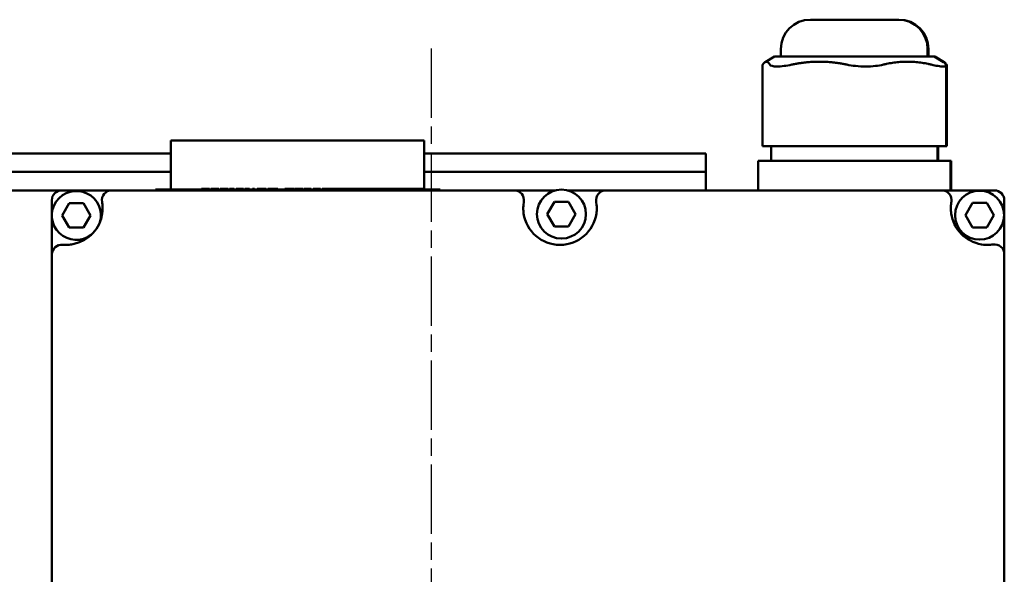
# Model space of a CAD drawing. Header units: millimetres. Extents: x 0 to 1050, y 0 to 742.
# Tile 4 of 7: x 236 to 437, y 243 to 357. Entities that reach past the tile are written whole.
import ezdxf

# ---------------------------------------------------------------- set-up
doc = ezdxf.new("R2010")
doc.units = ezdxf.units.MM
doc.header["$LTSCALE"] = 2.5
doc.linetypes.add('CHAIN', pattern=[0.7087, 0.4724, -0.0591, 0.1181, -0.0591])
doc.layers.add('Видимый контур (ГОСТ)', color=7, linetype='Continuous', lineweight=50)
doc.layers.add('Маркер центра (ГОСТ)', color=7, linetype='Continuous', lineweight=25)

msp = doc.modelspace()

# ---------------------------------------------------------------- linework, layer by layer
at = {"layer": 'Видимый контур (ГОСТ)'}
for p, q in [((397.315, 356.748), (415.257, 356.748)), ((415.257, 356.748), (415.409, 356.748)), ((391.315, 349.248), (391.315, 350.748)), ((421.257, 349.248), (421.257, 350.748)), ((421.409, 349.248), (421.409, 350.748)), ((390.01, 349.248), (388.075, 348.086)), ((422.561, 349.248), (390.01, 349.248)), ((422.713, 349.248), (422.561, 349.248)), ((422.561, 349.248), (424.497, 348.086)), ((422.713, 349.248), (424.649, 348.086)), ((387.554, 330.873), (387.554, 347.408)), ((425.017, 330.873), (425.017, 347.408)), ((425.169, 330.873), (425.169, 347.408)), ((318.467, 332.073), (266.769, 332.073)), ((266.769, 326.193), (266.769, 332.073)), ((318.467, 332.073), (318.467, 326.193)), ((387.607, 330.873), (387.554, 330.873)), ((387.607, 330.873), (389.051, 330.873)), ((393.543, 330.873), (389.051, 330.873)), ((389.296, 327.873), (389.296, 330.873)), ((393.543, 330.873), (404.774, 330.873)), ((412.221, 330.873), (404.774, 330.873)), ((412.221, 330.873), (422.009, 330.873)), ((425.017, 330.873), (422.009, 330.873)), ((423.276, 327.873), (423.276, 330.873)), ((423.428, 327.873), (423.428, 330.873)), ((425.169, 330.873), (425.017, 330.873)), ((241.569, 329.392), (226.221, 329.392)), ((266.769, 329.392), (241.569, 329.392)), ((376.007, 329.392), (318.467, 329.392)), ((376.007, 329.392), (376.007, 325.633)), ((386.907, 327.873), (386.675, 327.873)), ((386.675, 321.873), (386.675, 327.873)), ((386.907, 327.873), (390.012, 327.873)), ((395.25, 327.873), (390.012, 327.873)), ((395.25, 327.873), (407.36, 327.873)), ((414.628, 327.873), (407.36, 327.873)), ((414.628, 327.873), (423.634, 327.873)), ((425.896, 327.873), (423.634, 327.873)), ((426.048, 327.873), (425.896, 327.873)), ((425.896, 321.873), (425.896, 327.873)), ((426.048, 321.873), (426.048, 327.873)), ((241.569, 325.633), (228.391, 325.633)), ((266.769, 325.633), (241.569, 325.633)), ((266.769, 322.073), (266.769, 326.193)), ((318.467, 322.073), (318.467, 326.193)), ((376.007, 325.633), (318.467, 325.633)), ((376.007, 325.633), (376.007, 321.873)), ((244.497, 321.873), (215.832, 321.873)), ((244.497, 321.873), (254.725, 321.873)), ((336.865, 321.873), (254.725, 321.873)), ((263.644, 321.873), (263.644, 322.073)), ((263.644, 322.073), (321.753, 322.073)), ((273.046, 322.173), (273.046, 322.073)), ((273.046, 322.173), (273.857, 322.173)), ((273.857, 322.173), (274.67, 322.173)), ((274.67, 322.173), (274.67, 322.073)), ((274.938, 322.173), (275.002, 322.173)), ((274.938, 322.173), (274.938, 322.073)), ((275.002, 322.173), (275.765, 322.173)), ((275.002, 322.173), (275.002, 322.073)), ((275.765, 322.173), (276.531, 322.173)), ((276.531, 322.173), (276.593, 322.173)), ((276.531, 322.173), (276.531, 322.073)), ((276.593, 322.173), (276.593, 322.073)), ((276.858, 322.173), (277.669, 322.173)), ((276.858, 322.173), (276.858, 322.073)), ((277.669, 322.173), (278.482, 322.173)), ((278.482, 322.173), (278.482, 322.073)), ((278.777, 322.173), (278.777, 322.073)), ((278.777, 322.173), (279.738, 322.173)), ((279.738, 322.173), (279.738, 322.073)), ((280.125, 322.173), (280.446, 322.173)), ((280.125, 322.173), (280.125, 322.073)), ((280.446, 322.173), (280.94, 322.173)), ((280.446, 322.173), (280.446, 322.073)), ((280.94, 322.173), (281.239, 322.173)), ((281.239, 322.173), (281.3, 322.173)), ((281.3, 322.173), (281.621, 322.173)), ((281.3, 322.173), (281.3, 322.073)), ((281.621, 322.173), (281.621, 322.073)), ((281.856, 322.173), (281.856, 322.073)), ((281.856, 322.173), (281.986, 322.173)), ((281.986, 322.173), (282.546, 322.173)), ((282.546, 322.173), (282.546, 322.073)), ((282.546, 322.173), (282.867, 322.173)), ((282.867, 322.173), (282.867, 322.073)), ((283.427, 322.173), (283.834, 322.173)), ((283.427, 322.173), (283.427, 322.073)), ((283.834, 322.173), (283.834, 322.073)), ((284.415, 322.173), (284.415, 322.073)), ((284.415, 322.173), (284.73, 322.173)), ((284.73, 322.173), (284.73, 322.073)), ((284.73, 322.173), (285.753, 322.173)), ((285.753, 322.173), (285.753, 322.073)), ((285.753, 322.173), (286.232, 322.173)), ((286.232, 322.173), (286.232, 322.073)), ((286.599, 322.173), (286.599, 322.073)), ((286.599, 322.173), (287.113, 322.173)), ((287.113, 322.173), (288.023, 322.173)), ((288.023, 322.173), (288.601, 322.173)), ((288.601, 322.173), (288.601, 322.073)), ((290.034, 322.173), (290.034, 322.073)), ((290.034, 322.173), (290.223, 322.173)), ((290.223, 322.173), (290.223, 322.073)), ((290.223, 322.173), (291.39, 322.173)), ((291.39, 322.173), (291.39, 322.073)), ((291.39, 322.173), (291.759, 322.173)), ((291.759, 322.173), (291.759, 322.073)), ((291.759, 322.173), (291.884, 322.173)), ((291.884, 322.173), (291.884, 322.073)), ((291.995, 322.173), (291.995, 322.073)), ((291.995, 322.173), (292.846, 322.173)), ((292.846, 322.173), (293.698, 322.173)), ((293.698, 322.173), (293.698, 322.073)), ((293.899, 322.173), (293.998, 322.173)), ((293.899, 322.173), (293.899, 322.073)), ((293.998, 322.173), (294.194, 322.173)), ((293.998, 322.173), (293.998, 322.073)), ((294.194, 322.173), (294.694, 322.173)), ((294.694, 322.173), (295.394, 322.173)), ((295.394, 322.173), (295.394, 322.073)), ((295.859, 322.173), (295.859, 322.073)), ((295.859, 322.173), (296.16, 322.173)), ((296.16, 322.173), (296.16, 322.073)), ((296.16, 322.173), (297.045, 322.173)), ((297.045, 322.173), (297.045, 322.073)), ((297.045, 322.173), (297.362, 322.173)), ((297.362, 322.173), (297.362, 322.073)), ((297.695, 322.173), (297.695, 322.073)), ((297.695, 322.173), (298.389, 322.173)), ((298.389, 322.173), (298.971, 322.173)), ((298.971, 322.173), (298.971, 322.073)), ((298.971, 322.173), (299.065, 322.173)), ((299.065, 322.173), (299.065, 322.073)), ((299.065, 322.173), (299.73, 322.173)), ((299.73, 322.173), (299.73, 322.073)), ((299.73, 322.173), (299.944, 322.173)), ((299.944, 322.173), (300.876, 322.173)), ((300.876, 322.173), (301.804, 322.173)), ((301.804, 322.173), (302.019, 322.173)), ((302.019, 322.173), (302.683, 322.173)), ((302.019, 322.173), (302.019, 322.073)), ((302.683, 322.173), (303.02, 322.173)), ((302.683, 322.173), (302.683, 322.073)), ((303.02, 322.173), (303.02, 322.073)), ((303.02, 322.173), (303.761, 322.173)), ((303.761, 322.173), (303.761, 322.073)), ((303.761, 322.173), (304.328, 322.173)), ((304.328, 322.173), (305.601, 322.173)), ((305.601, 322.173), (306.889, 322.173)), ((306.889, 322.173), (306.889, 322.073)), ((306.889, 322.173), (306.943, 322.173)), ((306.943, 322.173), (307.056, 322.173)), ((306.943, 322.173), (306.943, 322.073)), ((307.056, 322.173), (307.143, 322.173)), ((307.056, 322.173), (307.056, 322.073)), ((307.143, 322.173), (307.697, 322.173)), ((307.697, 322.173), (307.775, 322.173)), ((307.697, 322.173), (307.697, 322.073)), ((307.775, 322.173), (308.04, 322.173)), ((308.04, 322.173), (308.842, 322.173)), ((308.04, 322.173), (308.04, 322.073)), ((308.842, 322.173), (308.842, 322.073)), ((308.842, 322.173), (308.993, 322.173)), ((308.993, 322.173), (309.545, 322.173)), ((309.545, 322.173), (309.985, 322.173)), ((309.985, 322.173), (309.985, 322.073)), ((309.985, 322.173), (310.605, 322.173)), ((310.605, 322.173), (310.605, 322.073)), ((310.605, 322.173), (312.618, 322.173)), ((312.618, 322.173), (312.618, 322.073)), ((312.618, 322.173), (313.563, 322.173)), ((313.563, 322.173), (313.563, 322.073)), ((313.563, 322.173), (313.732, 322.173)), ((313.732, 322.173), (314.284, 322.173)), ((314.284, 322.173), (314.284, 322.073)), ((314.284, 322.173), (315.297, 322.173)), ((315.297, 322.173), (317.088, 322.173)), ((317.088, 322.173), (318.226, 322.173)), ((318.226, 322.173), (318.226, 322.073)), ((321.753, 321.873), (321.753, 322.073)), ((336.865, 321.873), (345.307, 321.873)), ((347.712, 321.873), (355.578, 321.873)), ((424.13, 321.873), (355.578, 321.873)), ((424.13, 321.873), (434.906, 321.873)), ((242.497, 316.974), (242.497, 319.873)), ((436.906, 319.873), (436.906, 308.832)), ((244.606, 316.754), (246.049, 319.254)), ((246.049, 319.254), (248.936, 319.254)), ((248.936, 319.254), (250.379, 316.754)), ((343.623, 317.019), (345.066, 319.519)), ((345.066, 319.519), (347.953, 319.519)), ((347.953, 319.519), (349.396, 317.019)), ((428.981, 316.802), (430.425, 319.302)), ((430.425, 319.302), (433.311, 319.302)), ((433.311, 319.302), (434.755, 316.802)), ((242.497, 308.766), (242.497, 316.535)), ((246.049, 314.254), (244.606, 316.754)), ((250.379, 316.754), (248.936, 314.254)), ((345.066, 314.519), (343.623, 317.019)), ((349.396, 317.019), (347.953, 314.519)), ((430.425, 314.302), (428.981, 316.802)), ((434.755, 316.802), (433.311, 314.302)), ((248.936, 314.254), (246.049, 314.254)), ((347.953, 314.519), (345.066, 314.519)), ((433.311, 314.302), (430.425, 314.302)), ((242.497, 308.766), (242.497, 152.545)), ((436.906, 152.478), (436.906, 308.832))]:
    msp.add_line(p, q, dxfattribs=at)
for centre in [(346.509, 317.019), (431.868, 316.802)]:
    msp.add_circle(centre, 5, dxfattribs=at)
for centre, radius, start, end in [((397.315, 350.748), 6, 90, 180), ((415.257, 350.748), 6, 0, 90), ((415.409, 350.748), 6, 0, 90), ((247.492, 316.754), 5, 343.24003, 307.33357), ((244.497, 319.873), 2, 90, 180), ((254.725, 319.873), 2, 90, 189.98431), ((336.865, 319.873), 2, 350.01569, 90), ((355.578, 319.873), 2, 90, 189.98431), ((424.13, 319.873), 2, 350.01569, 90), ((434.906, 319.873), 2, 0, 90), ((245.369, 318.226), 7.5, 282.94649, 351.81261), ((346.221, 318.226), 7.5, 188.18739, 351.81261), ((433.486, 318.226), 7.5, 188.18739, 260.42612), ((244.497, 308.766), 2, 84.7358, 180), ((434.906, 308.832), 2, 0, 98.59623)]:
    msp.add_arc(centre, radius, start, end, dxfattribs=at)
for points, weights in [([(389.051, 347.56), (388.329, 348.734), (387.607, 347.56)], [1.13266408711, 1.19557772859, 1.13266408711]), ([(404.774, 347.56), (399.158, 348.734), (393.543, 347.56)], [1.13266408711, 1.19557772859, 1.13266408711]), ([(422.009, 347.56), (417.115, 348.734), (412.221, 347.56)], [1.13266408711, 1.19557772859, 1.13266408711]), ([(424.497, 348.086), (424.725, 347.949), (424.965, 347.56)], [1.16002766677, 1.15277364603, 1.13266408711]), ([(424.649, 348.086), (424.877, 347.949), (425.117, 347.56)], [1.16002766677, 1.15277364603, 1.13266408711])]:
    msp.add_rational_spline(points, weights, degree=2, dxfattribs=at)
msp.add_open_spline([(387.555, 347.409), (387.556, 347.454), (387.573, 347.505), (387.607, 347.56)], degree=3, dxfattribs=at)
for points, knots in [([(389.051, 347.56), (389.122, 347.447), (389.268, 347.352), (389.746, 347.215), (390.098, 347.181), (390.886, 347.181), (391.386, 347.215), (392.45, 347.352), (393.002, 347.447), (393.543, 347.56)], [-3.5983482, -3.5983482, -3.5983482, -3.5983482, -3.42144476, -3.42144476, -3.22415768, -3.22415768, -3.02687061, -3.02687061, -2.84996716, -2.84996716, -2.84996716, -2.84996716]), ([(412.221, 347.56), (411.749, 347.447), (411.201, 347.352), (409.965, 347.215), (409.269, 347.181), (407.963, 347.181), (407.246, 347.215), (405.924, 347.352), (405.315, 347.447), (404.774, 347.56)], [2.84996716, 2.84996716, 2.84996716, 2.84996716, 3.02687061, 3.02687061, 3.22415768, 3.22415768, 3.42144476, 3.42144476, 3.5983482, 3.5983482, 3.5983482, 3.5983482]), ([(422.009, 347.56), (422.479, 347.447), (422.942, 347.352), (423.786, 347.215), (424.151, 347.181), (424.669, 347.181), (424.865, 347.215), (425.036, 347.352), (425.033, 347.447), (424.965, 347.56)], [-3.5983482, -3.5983482, -3.5983482, -3.5983482, -3.42144476, -3.42144476, -3.22415768, -3.22415768, -3.02687061, -3.02687061, -2.84996716, -2.84996716, -2.84996716, -2.84996716]), ([(425.017, 347.238), (425.053, 347.252), (425.084, 347.268), (425.189, 347.352), (425.185, 347.447), (425.117, 347.56)], [-3.07799213, -3.07799213, -3.07799213, -3.07799213, -3.02687061, -3.02687061, -2.84996716, -2.84996716, -2.84996716, -2.84996716]), ([(252.755, 319.526), (252.755, 319.526), (252.785, 319.363), (252.886, 318.572), (252.868, 317.684), (252.792, 317.158)], [0, 0, 0, 0, 0.13487448, 0.26974896, 0.47206068, 0.47206068, 0.47206068, 0.47206068]), ([(338.798, 317.158), (338.747, 317.509), (338.699, 318.218), (338.77, 319.215), (338.835, 319.526), (338.835, 319.526)], [0, 0, 0, 0, 0.13487427, 0.26974854, 0.47205994, 0.47205994, 0.47205994, 0.47205994]), ([(353.608, 319.526), (353.608, 319.526), (353.673, 319.215), (353.744, 318.218), (353.696, 317.509), (353.645, 317.158)], [0, 0, 0, 0, 0.20231172, 0.3371862, 0.47206068, 0.47206068, 0.47206068, 0.47206068]), ([(426.063, 317.158), (426.012, 317.509), (425.964, 318.218), (426.035, 319.215), (426.1, 319.526), (426.1, 319.526)], [0, 0, 0, 0, 0.13487427, 0.26974854, 0.47205994, 0.47205994, 0.47205994, 0.47205994]), ([(247.049, 310.916), (246.702, 310.837), (245.997, 310.729), (244.993, 310.718), (244.681, 310.757), (244.681, 310.757)], [0, 0, 0, 0, 0.13515328, 0.27030656, 0.47303649, 0.47303649, 0.47303649, 0.47303649]), ([(434.607, 310.81), (434.607, 310.81), (434.444, 310.784), (433.651, 310.702), (432.764, 310.741), (432.239, 310.83)], [0, 0, 0, 0, 0.13490772, 0.26981545, 0.47217703, 0.47217703, 0.47217703, 0.47217703])]:
    msp.add_open_spline(points, degree=3, knots=knots, dxfattribs=at)
at = {"layer": 'Маркер центра (ГОСТ)', "linetype": 'CHAIN', "ltscale": 11.993792}
msp.add_line((319.906, 350.885), (319.906, 76.244), dxfattribs=at)

doc.saveas('drawing.dxf')
